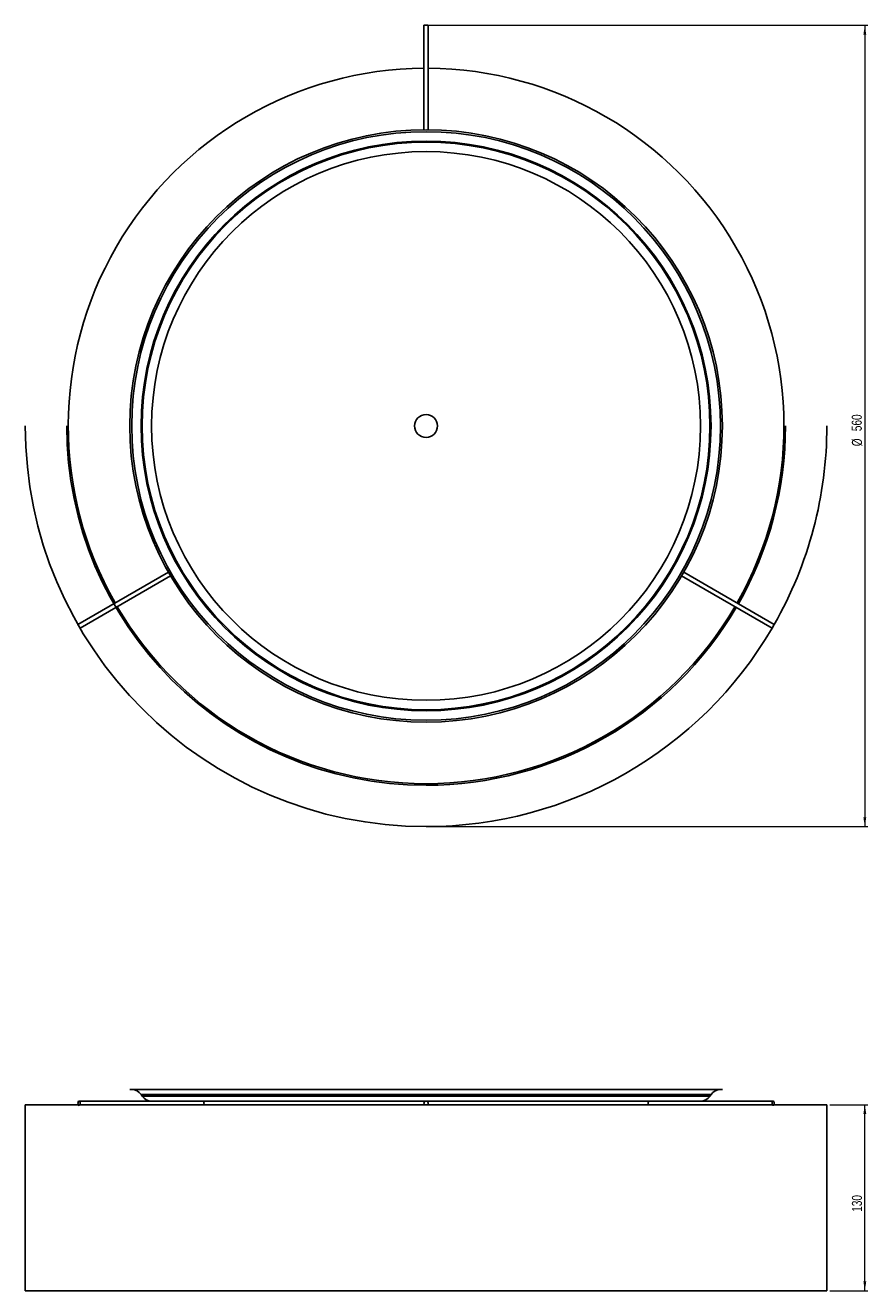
# Model space of a CAD drawing. Header units: millimetres. Extents: x 511 to 805, y 341 to 783.
import ezdxf

# ---------------------------------------------------------------- set-up
doc = ezdxf.new("R2010")
doc.units = ezdxf.units.MM
doc.styles.add('SLDTEXTSTYLE0', font='TXT', dxfattribs={"width": 0.75})
doc.dimstyles.new('SLDDIMSTYLE0', dxfattribs={"dimtxt": 3.5, "dimasz": 3.302, "dimexe": 0, "dimexo": 0.0625, "dimgap": 0.875, "dimtad": 1, "dimdec": 0, "dimlfac": 2, "dimrnd": 1e-09, "dimzin": 12, "dimdsep": 46, "dimtxsty": 'SLDTEXTSTYLE0', "dimsah": 1, "dimcen": 0.09, "dimadec": 0, "dimazin": 3, "dimtfac": 1, "dimtdec": 0, "dimtofl": 0, "dimtmove": 0, "dimatfit": 3, "dimfxl": 0, "dimfrac": 2, "dimtolj": 1, "dimtzin": 12, "dimarcsym": 0})

# ---------------------------------------------------------------- blocks, each defined once
blk = doc.blocks.new('_D')
at = {"color": 7, "linetype": 'Continuous', "lineweight": 0}
for p, q in [((791.69, 405.92), (804.95, 405.92)), ((803.95, 340.92), (803.95, 405.92)), ((791.69, 340.92), (804.95, 340.92))]:
    blk.add_line(p, q, dxfattribs=at)
at = {"color": 7, "linetype": 'Continuous', "lineweight": 18}
for points in [[(803.95, 405.92), (803.44, 402.62), (804.46, 402.62)], [(803.95, 340.92), (804.46, 344.22), (803.44, 344.22)]]:
    blk.add_solid(points, dxfattribs=at)
at = {"color": 7, "linetype": 'Continuous', "lineweight": 18, "insert": (799.44, 368.49), "char_height": 3.5, "attachment_point": 1, "rotation": 90, "style": 'SLDTEXTSTYLE0'}
blk.add_mtext('130', dxfattribs=at)
blk = doc.blocks.new('_D_1')
at = {"color": 7, "linetype": 'Continuous', "lineweight": 0}
for p, q in [((651.69, 783.08), (804.95, 783.08)), ((803.95, 783.08), (803.95, 503.08)), ((651.69, 503.08), (804.95, 503.08))]:
    blk.add_line(p, q, dxfattribs=at)
at = {"color": 7, "linetype": 'Continuous', "lineweight": 18}
for points in [[(803.95, 783.08), (803.44, 779.77), (804.46, 779.77)], [(803.95, 503.08), (804.46, 506.38), (803.44, 506.38)]]:
    blk.add_solid(points, dxfattribs=at)
at = {"color": 7, "linetype": 'Continuous', "lineweight": 18, "char_height": 3.5, "attachment_point": 1, "rotation": 90, "style": 'SLDTEXTSTYLE0'}
for s, insert in [('560', (799.38, 641.26)), ('%%c', (799.44, 635.98))]:
    blk.add_mtext(s, dxfattribs=dict(at, insert=insert))

msp = doc.modelspace()

# ---------------------------------------------------------------- linework, layer by layer
at = {"color": 7, "linetype": 'Continuous', "lineweight": 25}
for p, q in [((649.94, 783.08), (649.94, 746.57)), ((649.94, 783.08), (651.44, 783.08)), ((651.44, 746.57), (651.44, 783.08)), ((560.69, 591.98), (529.07, 573.73)), ((529.82, 572.43), (561.44, 590.68)), ((739.95, 590.68), (771.56, 572.43)), ((772.31, 573.73), (740.7, 591.98)), ((529.82, 572.43), (529.07, 573.73)), ((772.31, 573.73), (771.56, 572.43)), ((567.66, 407.17), (529.45, 407.17)), ((547.19, 411.17), (754.19, 411.17)), ((551.16, 409.43), (551.52, 408.9)), ((567.66, 407.17), (733.72, 407.17)), ((771.94, 407.17), (733.72, 407.17)), ((749.86, 408.9), (750.23, 409.43)), ((510.69, 405.92), (510.69, 340.92)), ((510.69, 405.92), (650.69, 405.92)), ((650.69, 405.92), (790.69, 405.92)), ((790.69, 340.92), (790.69, 405.92)), ((510.69, 340.92), (650.69, 340.92)), ((650.69, 340.92), (790.69, 340.92))]:
    msp.add_line(p, q, dxfattribs=at)
at = {"color": 8, "linetype": 'Continuous', "lineweight": 25}
for p, q in [((551.16, 409.43), (750.23, 409.43)), ((551.52, 408.9), (749.86, 408.9))]:
    msp.add_line(p, q, dxfattribs=at)
at = {"color": 7, "linetype": 'Continuous', "lineweight": 25, "flags": 128}
for points in [[(529.82, 406.42), (529.8, 406.71), (529.71, 406.95), (529.59, 407.11), (529.45, 407.17), (529.31, 407.11), (529.18, 406.95), (529.1, 406.71), (529.07, 406.42), (529.1, 406.13), (529.18, 405.89), (529.31, 405.73), (529.45, 405.67), (529.59, 405.73), (529.71, 405.89), (529.8, 406.13), (529.82, 406.42)], [(573.13, 406.42), (573.1, 406.71), (573.02, 406.95), (572.89, 407.11), (572.75, 407.17)], [(728.64, 407.17), (728.49, 407.11), (728.37, 406.95), (728.29, 406.71), (728.26, 406.42), (728.29, 406.13), (728.36, 405.92)], [(772.31, 406.42), (772.28, 406.71), (772.2, 406.95), (772.08, 407.11), (771.94, 407.17), (771.79, 407.11), (771.67, 406.95), (771.59, 406.71), (771.56, 406.42), (771.59, 406.13), (771.67, 405.89), (771.79, 405.73), (771.94, 405.67), (772.08, 405.73), (772.2, 405.89), (772.28, 406.13), (772.31, 406.42)], [(573.03, 405.92), (573.1, 406.13), (573.13, 406.42)], [(650.13, 405.92), (650, 406.13), (649.94, 406.42)]]:
    msp.add_lwpolyline(points, dxfattribs=at)
at = {"color": 7, "linetype": 'Continuous', "lineweight": 25}
for radius in [103.5, 102.83, 99.53, 99.17, 95.87, 4]:
    msp.add_circle((650.69, 643.08), radius, dxfattribs=at)
at = {"color": 7, "linetype": 'Continuous'}
msp.add_circle((650.69, 643.08), 4, dxfattribs=at)
at = {"color": 7, "linetype": 'Continuous', "lineweight": 25}
for centre, radius, start, end in [((650.69, 643.08), 125, 90.3438, 209.6562), ((650.69, 643.08), 125, 330.3438, 89.6562), ((650.69, 643.08), 140, 180, 270), ((650.69, 643.08), 125.54, 180, 270), ((650.69, 643.08), 125.54, 330.3423, 0), ((650.69, 643.08), 140, 330.3069, 0), ((650.69, 643.08), 125, 210.3438, 270), ((650.69, 643.08), 125, 270, 329.6562), ((650.69, 643.08), 125.54, 270, 329.6577), ((650.69, 643.08), 140, 270, 329.6931), ((547.86, 407.17), 4, 34.4946, 90), ((554.82, 411.17), 4, 214.4946, 270), ((650.69, 406.42), 0.75, 318.1897, 180), ((746.57, 411.17), 4, 270, 325.5054), ((753.52, 407.17), 4, 90, 145.5054)]:
    msp.add_arc(centre, radius, start, end, dxfattribs=at)

# ---------------------------------------------------------------- dimensions: what is measured, and where the dimension line sits
at = {"color": 7, "linetype": 'Continuous', "lineweight": 18}
dim = msp.add_linear_dim(base=(803.95, 503.08), p1=(650.69, 783.08), p2=(650.69, 503.08), angle=90, text='%%c<>', dimstyle='SLDDIMSTYLE0', dxfattribs=at)
dim.commit()
dim.dimension.update_dxf_attribs({"geometry": '_D_1', "text_midpoint": (803.95, 642.5), "dimtype": 160})
dim = msp.add_linear_dim(base=(803.95, 405.92), p1=(790.69, 340.92), p2=(790.69, 405.92), angle=90, dimstyle='SLDDIMSTYLE0', dxfattribs=at)
dim.commit()
dim.dimension.update_dxf_attribs({"geometry": '_D', "text_midpoint": (803.95, 372.37), "dimtype": 160})

doc.saveas('drawing.dxf')
